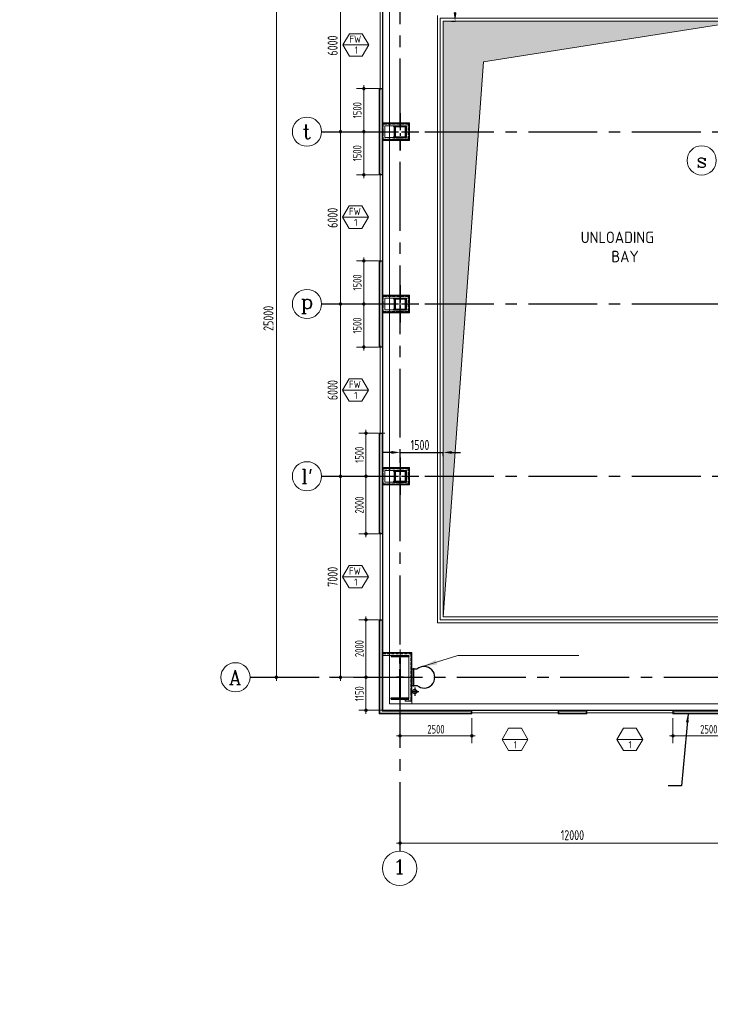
# Model space of a CAD drawing. Extents: x -287416 to 4934791, y -504132 to 1826789.
# Tile 131 of 256: x 449091 to 473134, y 152451 to 186739. Entities that reach past the tile are written whole.
import ezdxf
from ezdxf.enums import TextEntityAlignment as Align

# ---------------------------------------------------------------- set-up
doc = ezdxf.new("R2010")
doc.units = 0
doc.header["$LTSCALE"] = 800
doc.header["$MEASUREMENT"] = 0
for name, pattern in [('CENTER', [2, 1.25, -0.25, 0.25, -0.25]), ('CENTER2', [1.125, 0.75, -0.125, 0.125, -0.125]), ('DASHED', [0.75, 0.5, -0.25])]:
    doc.linetypes.add(name, pattern=pattern)
doc.layers.get('0').update_dxf_attribs({"linetype": 'CONTINUOUS'})
doc.layers.get('DEFPOINTS').update_dxf_attribs({"linetype": 'CONTINUOUS'})
for name, color, linetype in [('0-7-COL', 2, 'CENTER'), ('Aux Ped Stel', 7, 'CONTINUOUS'), ('Aux_col', 7, 'CONTINUOUS'), ('CL', 2, 'CENTER2'), ('COL', 1, 'CENTER'), ('EQP0', 1, 'CONTINUOUS'), ('GRID', 8, 'CENTER'), ('RAINWATER', 2, 'CONTINUOUS'), ('STR', 2, 'CONTINUOUS'), ('WALL', 6, 'CONTINUOUS')]:
    doc.layers.add(name, color=color, linetype=linetype)
for name, color, linetype, lineweight in [('2CON', 1, 'CONTINUOUS', 13), ('A-WIN TAG', 3, 'CONTINUOUS', 13), ('CLAD-1', 3, 'CONTINUOUS', 15), ('CLAD-2', 40, 'CONTINUOUS', 13), ('CONCRETE', 4, 'CONTINUOUS', 15), ('DIM', 4, 'CONTINUOUS', 15), ('dimension line', 4, 'CONTINUOUS', 18), ('GIRDER', 11, 'CONTINUOUS', 9), ('GIRDER DOTTED', 9, 'DASHED', 5), ('HANDRAIL', 3, 'CONTINUOUS', 15), ('Opening', 30, 'CONTINUOUS', 15), ('STEEL', 6, 'CONTINUOUS', 15), ('TEXT', 3, 'CONTINUOUS', 15), ('WIN', 31, 'CONTINUOUS', 13)]:
    doc.layers.add(name, color=color, linetype=linetype, lineweight=lineweight)
doc.styles.add('ROMANC', font='romanc')
doc.styles.add('ROMANS', font='ISO9.shx', dxfattribs={"width": 0.8})
doc.styles.add('S1', font='SIMPLEX.SHX', dxfattribs={"height": 200})
doc.styles.get("Standard").update_dxf_attribs({"font": 'ISO9'})
doc.styles.add('VER', font='ISO9.SHX')
doc.linetypes.add('FENCELINE1', pattern='A,0.25,-0.1,[133,ltypeshp.shx,S=0.1,R=0,X=-0.1,Y=0],-0.1,1', length=1.45)
doc.dimstyles.new('barka', dxfattribs={"dimscale": 100, "dimtxt": 3.5, "dimasz": 1.2, "dimexe": 2.5, "dimexo": 2.5, "dimgap": 1, "dimtad": 1, "dimdsep": 46, "dimtxsty": 'ROMANS', "dimblk": 'DDOT1', "dimcen": 0, "dimclrd": 256, "dimclre": 256, "dimclrt": 2, "dimadec": 0, "dimazin": 2, "dimtp": 0.1, "dimtm": 0.1, "dimtfac": 0.71, "dimtmove": 2, "dimatfit": 3, "dimlwd": -1, "dimlwe": -1, "dimarcsym": 0})
doc.dimstyles.new('barka INTERNAL DIM', dxfattribs={"dimscale": 100, "dimtxt": 3, "dimasz": 1.2, "dimexe": 2.5, "dimexo": 1.5, "dimgap": 0.8, "dimtad": 1, "dimdsep": 46, "dimtxsty": 'ROMANS', "dimblk": 'DDOT1', "dimcen": 0, "dimclrd": 256, "dimclre": 256, "dimclrt": 2, "dimadec": 0, "dimazin": 2, "dimtp": 0.1, "dimtm": 0.1, "dimtfac": 0.71, "dimtmove": 2, "dimatfit": 3, "dimlwd": -1, "dimlwe": -1, "dimarcsym": 0})
doc.dimstyles.new('cad', dxfattribs={"dimscale": 200, "dimtxt": 2.5, "dimasz": 2.5, "dimexe": 0.5, "dimexo": 0.5, "dimtad": 1, "dimdec": 0, "dimzin": 0, "dimdsep": 46, "dimtxsty": 'ROMANS', "dimcen": 0, "dimclrd": 4, "dimclre": 256, "dimclrt": 2, "dimadec": 0, "dimazin": 0, "dimtfac": 1, "dimtdec": 0, "dimtix": 1, "dimtmove": 2, "dimatfit": 0, "dimfxl": 0.5, "dimtolj": 1, "dimtzin": 0, "dimlwd": 5, "dimlwe": 5, "dimarcsym": 0})
doc.dimstyles.get("Standard").update_dxf_attribs({"dimtxt": 0.18, "dimasz": 0.18, "dimexe": 0.18, "dimexo": 0.0625, "dimgap": 0.09, "dimtad": 0, "dimtih": 1, "dimtoh": 1, "dimdec": 4, "dimzin": 0, "dimdsep": 46, "dimtxsty": 'Standard', "dimcen": 0.09, "dimadec": 0, "dimazin": 0, "dimtfac": 1, "dimtdec": 4, "dimtofl": 0, "dimtmove": 0, "dimatfit": 3, "dimfxl": 1, "dimtolj": 1, "dimtzin": 0, "dimarcsym": 0})
doc.dimstyles.new('STANDARD$0', dxfattribs={"dimtxt": 250, "dimasz": 200, "dimexe": 0, "dimexo": 0, "dimgap": 100, "dimtad": 1, "dimdec": 0, "dimzin": 0, "dimdsep": 46, "dimtxsty": 'S1', "dimcen": 0, "dimadec": 0, "dimazin": 0, "dimtfac": 1, "dimtdec": 0, "dimtmove": 2, "dimatfit": 3, "dimfxl": 1, "dimtolj": 1, "dimtzin": 0, "dimarcsym": 0})

# ---------------------------------------------------------------- blocks, each defined once
blk = doc.blocks.new('DDOT1')
blk.add_line((-1, 0), (1, 0))
at = {"const_width": 0.5}
blk.add_lwpolyline([(-0.25, 0, 1), (0.25, 0, 1)], format="xyb", close=True, dxfattribs=at)
blk = doc.blocks.new('*D102')
at = {"layer": 'DEFPOINTS', "color": 0, "transparency": 16777216}
for p in [(462333, 158066), (462333, 158066), (474333, 158066)]:
    blk.add_point(p, dxfattribs=at)
at = {"layer": 'dimension line', "transparency": 16777216}
blk.add_line((474213, 158066), (462453, 158066), dxfattribs=at)
at = {"layer": 'dimension line', "transparency": 16777216, "xscale": 119.9999999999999, "yscale": 119.9999999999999, "zscale": 119.9999999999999, "rotation": 180}
blk.add_blockref('DDOT1', (462333, 158066), dxfattribs=at)
at = {"layer": 'dimension line', "transparency": 16777216, "xscale": 119.9999999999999, "yscale": 119.9999999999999, "zscale": 119.9999999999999}
blk.add_blockref('DDOT1', (474333, 158066), dxfattribs=at)
at = {"layer": 'dimension line', "color": 2, "transparency": 16777216, "insert": (468333, 158341), "char_height": 350, "attachment_point": 5, "style": 'ROMANS'}
blk.add_mtext('12000', dxfattribs=at)
blk = doc.blocks.new('*D108')
at = {"layer": 'DEFPOINTS', "color": 0, "transparency": 16777216}
for p in [(464111, 188839), (464248, 188839), (464125, 186689)]:
    blk.add_point(p, dxfattribs=at)
at = {"layer": 'DIM', "color": 9, "lineweight": -2, "transparency": 16777216}
for p, q in [((464111, 188839), (464248, 188839)), ((464248, 186989), (464248, 188539)), ((464125, 186689), (464248, 186689))]:
    blk.add_line(p, q, dxfattribs=at)
at = {"layer": 'DIM', "color": 9, "transparency": 16777216}
for points in [[(464198, 188539), (464298, 188539), (464248, 188839)], [(464198, 186989), (464298, 186989), (464248, 186689)]]:
    blk.add_solid(points, dxfattribs=at)
at = {"layer": 'DIM', "transparency": 16777216, "insert": (463973, 187764), "char_height": 350, "attachment_point": 5, "rotation": 90, "style": 'ROMANS'}
blk.add_mtext('\\A1;2150', dxfattribs=at)
blk = doc.blocks.new('A$C41E52089')
at = {"layer": 'COL'}
h = blk.add_hatch(dxfattribs=at)
h.set_pattern_fill('ANSI31', color=256, scale=100, style=0)
h.paths.add_polyline_path([(310, -720), (0, -720), (0, -760), (310, -760)])
h.paths.add_polyline_path([(0, -720), (-310, -720), (-310, -760), (0, -760)])
h.paths.add_polyline_path([(0, 0), (-13, 0), (-13, -720), (0, -720)])
h.paths.add_polyline_path([(0, 720), (-13, 720), (-13, 0), (0, 0)])
h.paths.add_polyline_path([(12, 0), (0, 0), (0, -720), (12, -720)])
h.paths.add_polyline_path([(12, 720), (0, 720), (0, 0), (12, 0)])
h.paths.add_polyline_path([(310, 760), (0, 760), (0, 720), (12, 720), (310, 720)])
h.paths.add_polyline_path([(0, 760), (-310, 760), (-310, 720), (0, 720)])
for p, q in [((-310, 760), (310, 760)), ((-310, 760), (-310, 720)), ((-310, 720), (310, 720)), ((-13, -720), (-13, 720)), ((12, -720), (12, 720)), ((310, 760), (310, 720)), ((-310, -720), (310, -720)), ((-310, -760), (-310, -720)), ((-310, -760), (310, -760)), ((310, -760), (310, -720))]:
    blk.add_line(p, q, dxfattribs=at)
at = {"layer": 'COL', "color": 2}
for p, q in [((0, -800), (0, 800)), ((123, 0), (-123, 0))]:
    blk.add_line(p, q, dxfattribs=at)
blk = doc.blocks.new('*D68')
at = {"layer": 'DEFPOINTS', "color": 0, "transparency": 16777216}
for p in [(463833, 171670), (463833, 171534), (462333, 171306)]:
    blk.add_point(p, dxfattribs=at)
at = {"layer": 'DIM', "color": 9, "lineweight": -2, "transparency": 16777216}
for p, q in [((462033, 171670), (461733, 171670)), ((462333, 171306), (462333, 171670)), ((462333, 171670), (463833, 171670)), ((463833, 171534), (463833, 171670)), ((464133, 171670), (464433, 171670))]:
    blk.add_line(p, q, dxfattribs=at)
at = {"layer": 'DIM', "color": 9, "transparency": 16777216}
for points in [[(462033, 171720), (462033, 171620), (462333, 171670)], [(464133, 171720), (464133, 171620), (463833, 171670)]]:
    blk.add_solid(points, dxfattribs=at)
at = {"layer": 'DIM', "transparency": 16777216, "insert": (463027, 171930), "char_height": 350, "attachment_point": 5, "style": 'ROMANS'}
blk.add_mtext('\\A1;1500', dxfattribs=at)
blk = doc.blocks.new('*D91')
at = {"layer": 'DEFPOINTS', "color": 0, "transparency": 16777216}
for p in [(460260, 170839), (460260, 163839), (460525, 163839)]:
    blk.add_point(p, dxfattribs=at)
at = {"layer": 'dimension line', "transparency": 16777216}
for p, q in [((460260, 170719), (460260, 163959)), ((460275, 163839), (460010, 163839))]:
    blk.add_line(p, q, dxfattribs=at)
at = {"layer": 'dimension line', "transparency": 16777216, "xscale": 119.9999999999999, "yscale": 119.9999999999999, "zscale": 119.9999999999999}
for p, rotation in [((460260, 170839), 90), ((460260, 163839), 270)]:
    blk.add_blockref('DDOT1', p, dxfattribs=dict(at, rotation=rotation))
at = {"layer": 'dimension line', "color": 2, "transparency": 16777216, "insert": (459985, 167339), "char_height": 350, "attachment_point": 5, "rotation": 90, "style": 'ROMANS'}
blk.add_mtext('7000', dxfattribs=at)
blk = doc.blocks.new('*D92')
at = {"layer": 'DEFPOINTS', "color": 0, "transparency": 16777216}
for p in [(460260, 176839), (460260, 170839), (460360, 170839)]:
    blk.add_point(p, dxfattribs=at)
at = {"layer": 'dimension line', "transparency": 16777216}
for p, q in [((460260, 176719), (460260, 170959)), ((460510, 176839), (460510, 176839)), ((460110, 170839), (460010, 170839))]:
    blk.add_line(p, q, dxfattribs=at)
at = {"layer": 'dimension line', "transparency": 16777216, "xscale": 119.9999999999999, "yscale": 119.9999999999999, "zscale": 119.9999999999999}
for p, rotation in [((460260, 176839), 90), ((460260, 170839), 270)]:
    blk.add_blockref('DDOT1', p, dxfattribs=dict(at, rotation=rotation))
at = {"layer": 'dimension line', "color": 2, "transparency": 16777216, "insert": (459985, 173839), "char_height": 350, "attachment_point": 5, "rotation": 90, "style": 'ROMANS'}
blk.add_mtext('6000', dxfattribs=at)
blk = doc.blocks.new('*D93')
at = {"layer": 'DEFPOINTS', "color": 0, "transparency": 16777216}
for p in [(460260, 182839), (460260, 176839), (460360, 176839)]:
    blk.add_point(p, dxfattribs=at)
at = {"layer": 'dimension line', "transparency": 16777216}
for p, q in [((460010, 182839), (460010, 182839)), ((460260, 182719), (460260, 176959)), ((460110, 176839), (460010, 176839))]:
    blk.add_line(p, q, dxfattribs=at)
at = {"layer": 'dimension line', "transparency": 16777216, "xscale": 119.9999999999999, "yscale": 119.9999999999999, "zscale": 119.9999999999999}
for p, rotation in [((460260, 182839), 90), ((460260, 176839), 270)]:
    blk.add_blockref('DDOT1', p, dxfattribs=dict(at, rotation=rotation))
at = {"layer": 'dimension line', "color": 2, "transparency": 16777216, "insert": (459985, 179839), "char_height": 350, "attachment_point": 5, "rotation": 90, "style": 'ROMANS'}
blk.add_mtext('6000', dxfattribs=at)
blk = doc.blocks.new('*D94')
at = {"layer": 'DEFPOINTS', "color": 0, "transparency": 16777216}
for p in [(460360, 188839), (460260, 182839), (460260, 182839)]:
    blk.add_point(p, dxfattribs=at)
at = {"layer": 'dimension line', "transparency": 16777216}
for p, q in [((460110, 188839), (460010, 188839)), ((460260, 188719), (460260, 182959)), ((460510, 182839), (460510, 182839))]:
    blk.add_line(p, q, dxfattribs=at)
at = {"layer": 'dimension line', "transparency": 16777216, "xscale": 119.9999999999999, "yscale": 119.9999999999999, "zscale": 119.9999999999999}
for p, rotation in [((460260, 188839), 90), ((460260, 182839), 270)]:
    blk.add_blockref('DDOT1', p, dxfattribs=dict(at, rotation=rotation))
at = {"layer": 'dimension line', "color": 2, "transparency": 16777216, "insert": (459985, 185839), "char_height": 350, "attachment_point": 5, "rotation": 90, "style": 'ROMANS'}
blk.add_mtext('6000', dxfattribs=at)
blk = doc.blocks.new('*D95')
at = {"layer": 'DEFPOINTS', "color": 0, "transparency": 16777216}
for p in [(458020, 188839), (458026, 188839), (458020, 163839)]:
    blk.add_point(p, dxfattribs=at)
at = {"layer": 'dimension line', "transparency": 16777216}
for p, q in [((458026, 163959), (458026, 188719)), ((458270, 188839), (458276, 188839)), ((458270, 163839), (458276, 163839))]:
    blk.add_line(p, q, dxfattribs=at)
at = {"layer": 'dimension line', "transparency": 16777216, "xscale": 119.9999999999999, "yscale": 119.9999999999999, "zscale": 119.9999999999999}
for p, rotation in [((458026, 188839), 90), ((458026, 163839), 270)]:
    blk.add_blockref('DDOT1', p, dxfattribs=dict(at, rotation=rotation))
at = {"layer": 'dimension line', "color": 2, "transparency": 16777216, "insert": (457751, 176339), "char_height": 350, "attachment_point": 5, "rotation": 90, "style": 'ROMANS'}
blk.add_mtext('25000', dxfattribs=at)
blk = doc.blocks.new('AUX COL')
at = {"layer": 'Aux Ped Stel'}
for p, q in [((-225, 200), (-225, 175)), ((-225, 200), (225, 200)), ((-225, 175), (225, 175)), ((-200, 175), (-200, -175)), ((-175, 175), (-175, -175)), ((175, 175), (175, -175)), ((200, 175), (200, -175)), ((225, 200), (225, 175)), ((-225, -175), (-225, -200)), ((-225, -175), (225, -175)), ((-225, -200), (225, -200)), ((225, -175), (225, -200))]:
    blk.add_line(p, q, dxfattribs=at)
at = {"layer": 'CL'}
for p, q in [((0, 650), (0, -650)), ((-650, 0), (650, 0))]:
    blk.add_line(p, q, dxfattribs=at)
blk = doc.blocks.new('*D328')
at = {"layer": 'DEFPOINTS', "color": 0, "transparency": 16777216}
for p in [(460260, 170839), (460260, 163839), (460525, 163839)]:
    blk.add_point(p, dxfattribs=at)
at = {"layer": 'dimension line', "transparency": 16777216}
for p, q in [((460260, 170719), (460260, 163959)), ((460275, 163839), (460010, 163839))]:
    blk.add_line(p, q, dxfattribs=at)
at = {"layer": 'dimension line', "transparency": 16777216, "xscale": 119.9999999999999, "yscale": 119.9999999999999, "zscale": 119.9999999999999}
for p, rotation in [((460260, 170839), 90), ((460260, 163839), 270)]:
    blk.add_blockref('DDOT1', p, dxfattribs=dict(at, rotation=rotation))
at = {"layer": 'dimension line', "color": 2, "transparency": 16777216, "insert": (459985, 167339), "char_height": 350, "attachment_point": 5, "rotation": 90, "style": 'ROMANS'}
blk.add_mtext('7000', dxfattribs=at)
blk = doc.blocks.new('*D329')
at = {"layer": 'DEFPOINTS', "color": 0, "transparency": 16777216}
for p in [(460260, 176839), (460260, 170839), (460360, 170839)]:
    blk.add_point(p, dxfattribs=at)
at = {"layer": 'dimension line', "transparency": 16777216}
for p, q in [((460260, 176719), (460260, 170959)), ((460510, 176839), (460510, 176839)), ((460110, 170839), (460010, 170839))]:
    blk.add_line(p, q, dxfattribs=at)
at = {"layer": 'dimension line', "transparency": 16777216, "xscale": 119.9999999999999, "yscale": 119.9999999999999, "zscale": 119.9999999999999}
for p, rotation in [((460260, 176839), 90), ((460260, 170839), 270)]:
    blk.add_blockref('DDOT1', p, dxfattribs=dict(at, rotation=rotation))
at = {"layer": 'dimension line', "color": 2, "transparency": 16777216, "insert": (459985, 173839), "char_height": 350, "attachment_point": 5, "rotation": 90, "style": 'ROMANS'}
blk.add_mtext('6000', dxfattribs=at)
blk = doc.blocks.new('*D330')
at = {"layer": 'DEFPOINTS', "color": 0, "transparency": 16777216}
for p in [(460260, 182839), (460260, 176839), (460360, 176839)]:
    blk.add_point(p, dxfattribs=at)
at = {"layer": 'dimension line', "transparency": 16777216}
for p, q in [((460010, 182839), (460010, 182839)), ((460260, 182719), (460260, 176959)), ((460110, 176839), (460010, 176839))]:
    blk.add_line(p, q, dxfattribs=at)
at = {"layer": 'dimension line', "transparency": 16777216, "xscale": 119.9999999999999, "yscale": 119.9999999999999, "zscale": 119.9999999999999}
for p, rotation in [((460260, 182839), 90), ((460260, 176839), 270)]:
    blk.add_blockref('DDOT1', p, dxfattribs=dict(at, rotation=rotation))
at = {"layer": 'dimension line', "color": 2, "transparency": 16777216, "insert": (459985, 179839), "char_height": 350, "attachment_point": 5, "rotation": 90, "style": 'ROMANS'}
blk.add_mtext('6000', dxfattribs=at)
blk = doc.blocks.new('clad supp')
at = {"layer": 'STEEL'}
for p, q in [((50, 100), (0, 100)), ((0, 100), (0, 0)), ((0, 0), (50, 0))]:
    blk.add_line(p, q, dxfattribs=at)
blk.add_lwpolyline([(50, 0), (50, 9, 0.397434), (48, 11), (12, 15, -0.397434), (10, 17), (10, 83, -0.397434), (12, 85), (48, 89, 0.397434), (50, 91), (50, 100)], format="xyb", dxfattribs=at)
blk = doc.blocks.new('*D331')
at = {"layer": 'DEFPOINTS', "color": 0, "transparency": 16777216}
for p in [(461147, 163839), (461733, 163839), (462333, 162689)]:
    blk.add_point(p, dxfattribs=at)
at = {"layer": 'DIM', "transparency": 16777216}
for p, q in [((461583, 163839), (460897, 163839)), ((461147, 162809), (461147, 163719)), ((462183, 162689), (460897, 162689))]:
    blk.add_line(p, q, dxfattribs=at)
at = {"layer": 'DIM', "transparency": 16777216, "xscale": 119.9999999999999, "yscale": 119.9999999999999, "zscale": 119.9999999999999}
for p, rotation in [((461147, 163839), 90), ((461147, 162689), 270)]:
    blk.add_blockref('DDOT1', p, dxfattribs=dict(at, rotation=rotation))
at = {"layer": 'DIM', "color": 2, "transparency": 16777216, "insert": (460917, 163264), "char_height": 300, "attachment_point": 5, "rotation": 90, "style": 'ROMANS'}
blk.add_mtext('1150', dxfattribs=at)
blk = doc.blocks.new('*D332')
at = {"layer": 'DEFPOINTS', "color": 0, "transparency": 16777216}
for p in [(461733, 178339), (461072, 176839), (461733, 176839)]:
    blk.add_point(p, dxfattribs=at)
at = {"layer": 'DIM', "transparency": 16777216}
for p, q in [((461583, 178339), (460822, 178339)), ((461072, 178219), (461072, 176959)), ((461583, 176839), (460822, 176839))]:
    blk.add_line(p, q, dxfattribs=at)
at = {"layer": 'DIM', "transparency": 16777216, "xscale": 119.9999999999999, "yscale": 119.9999999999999, "zscale": 119.9999999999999}
for p, rotation in [((461072, 178339), 90), ((461072, 176839), 270)]:
    blk.add_blockref('DDOT1', p, dxfattribs=dict(at, rotation=rotation))
at = {"layer": 'DIM', "color": 2, "transparency": 16777216, "insert": (460842, 177589), "char_height": 300, "attachment_point": 5, "rotation": 90, "style": 'ROMANS'}
blk.add_mtext('1500', dxfattribs=at)
blk = doc.blocks.new('*D333')
at = {"layer": 'DEFPOINTS', "color": 0, "transparency": 16777216}
for p in [(461733, 165839), (461147, 163839), (461733, 163839)]:
    blk.add_point(p, dxfattribs=at)
at = {"layer": 'DIM', "transparency": 16777216}
for p, q in [((461583, 165839), (460897, 165839)), ((461147, 165719), (461147, 163959)), ((461583, 163839), (460897, 163839))]:
    blk.add_line(p, q, dxfattribs=at)
at = {"layer": 'DIM', "transparency": 16777216, "xscale": 119.9999999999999, "yscale": 119.9999999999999, "zscale": 119.9999999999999}
for p, rotation in [((461147, 165839), 90), ((461147, 163839), 270)]:
    blk.add_blockref('DDOT1', p, dxfattribs=dict(at, rotation=rotation))
at = {"layer": 'DIM', "color": 2, "transparency": 16777216, "insert": (460917, 164839), "char_height": 300, "attachment_point": 5, "rotation": 90, "style": 'ROMANS'}
blk.add_mtext('2000', dxfattribs=at)
blk = doc.blocks.new('*D334')
at = {"layer": 'DEFPOINTS', "color": 0, "transparency": 16777216}
for p in [(461733, 170839), (461147, 168839), (461733, 168839)]:
    blk.add_point(p, dxfattribs=at)
at = {"layer": 'DIM', "transparency": 16777216}
for p, q in [((461583, 170839), (460897, 170839)), ((461147, 170719), (461147, 168959)), ((461583, 168839), (460897, 168839))]:
    blk.add_line(p, q, dxfattribs=at)
at = {"layer": 'DIM', "transparency": 16777216, "xscale": 119.9999999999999, "yscale": 119.9999999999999, "zscale": 119.9999999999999}
for p, rotation in [((461147, 170839), 90), ((461147, 168839), 270)]:
    blk.add_blockref('DDOT1', p, dxfattribs=dict(at, rotation=rotation))
at = {"layer": 'DIM', "color": 2, "transparency": 16777216, "insert": (460917, 169839), "char_height": 300, "attachment_point": 5, "rotation": 90, "style": 'ROMANS'}
blk.add_mtext('2000', dxfattribs=at)
blk = doc.blocks.new('*D335')
at = {"layer": 'DEFPOINTS', "color": 0, "transparency": 16777216}
for p in [(461733, 172339), (461147, 170839), (461733, 170839)]:
    blk.add_point(p, dxfattribs=at)
at = {"layer": 'DIM', "transparency": 16777216}
for p, q in [((461583, 172339), (460897, 172339)), ((461147, 172219), (461147, 170959)), ((461583, 170839), (460897, 170839))]:
    blk.add_line(p, q, dxfattribs=at)
at = {"layer": 'DIM', "transparency": 16777216, "xscale": 119.9999999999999, "yscale": 119.9999999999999, "zscale": 119.9999999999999}
for p, rotation in [((461147, 172339), 90), ((461147, 170839), 270)]:
    blk.add_blockref('DDOT1', p, dxfattribs=dict(at, rotation=rotation))
at = {"layer": 'DIM', "color": 2, "transparency": 16777216, "insert": (460917, 171589), "char_height": 300, "attachment_point": 5, "rotation": 90, "style": 'ROMANS'}
blk.add_mtext('1500', dxfattribs=at)
blk = doc.blocks.new('*D336')
at = {"layer": 'DEFPOINTS', "color": 0, "transparency": 16777216}
for p in [(461733, 176839), (461072, 175339), (461733, 175339)]:
    blk.add_point(p, dxfattribs=at)
at = {"layer": 'DIM', "transparency": 16777216}
for p, q in [((461583, 176839), (460822, 176839)), ((461072, 176719), (461072, 175459)), ((461583, 175339), (460822, 175339))]:
    blk.add_line(p, q, dxfattribs=at)
at = {"layer": 'DIM', "transparency": 16777216, "xscale": 119.9999999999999, "yscale": 119.9999999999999, "zscale": 119.9999999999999}
for p, rotation in [((461072, 176839), 90), ((461072, 175339), 270)]:
    blk.add_blockref('DDOT1', p, dxfattribs=dict(at, rotation=rotation))
at = {"layer": 'DIM', "color": 2, "transparency": 16777216, "insert": (460842, 176089), "char_height": 300, "attachment_point": 5, "rotation": 90, "style": 'ROMANS'}
blk.add_mtext('1500', dxfattribs=at)
blk = doc.blocks.new('*D337')
at = {"layer": 'DEFPOINTS', "color": 0, "transparency": 16777216}
for p in [(461733, 182839), (461072, 181339), (461733, 181339)]:
    blk.add_point(p, dxfattribs=at)
at = {"layer": 'DIM', "transparency": 16777216}
for p, q in [((461583, 182839), (460822, 182839)), ((461072, 182719), (461072, 181459)), ((461583, 181339), (460822, 181339))]:
    blk.add_line(p, q, dxfattribs=at)
at = {"layer": 'DIM', "transparency": 16777216, "xscale": 119.9999999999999, "yscale": 119.9999999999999, "zscale": 119.9999999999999}
for p, rotation in [((461072, 182839), 90), ((461072, 181339), 270)]:
    blk.add_blockref('DDOT1', p, dxfattribs=dict(at, rotation=rotation))
at = {"layer": 'DIM', "color": 2, "transparency": 16777216, "insert": (460842, 182089), "char_height": 300, "attachment_point": 5, "rotation": 90, "style": 'ROMANS'}
blk.add_mtext('1500', dxfattribs=at)
blk = doc.blocks.new('*D338')
at = {"layer": 'DEFPOINTS', "color": 0, "transparency": 16777216}
for p in [(461733, 184339), (461072, 182839), (461733, 182839)]:
    blk.add_point(p, dxfattribs=at)
at = {"layer": 'DIM', "transparency": 16777216}
for p, q in [((461583, 184339), (460822, 184339)), ((461072, 184219), (461072, 182959)), ((461583, 182839), (460822, 182839))]:
    blk.add_line(p, q, dxfattribs=at)
at = {"layer": 'DIM', "transparency": 16777216, "xscale": 119.9999999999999, "yscale": 119.9999999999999, "zscale": 119.9999999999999}
for p, rotation in [((461072, 184339), 90), ((461072, 182839), 270)]:
    blk.add_blockref('DDOT1', p, dxfattribs=dict(at, rotation=rotation))
at = {"layer": 'DIM', "color": 2, "transparency": 16777216, "insert": (460842, 183589), "char_height": 300, "attachment_point": 5, "rotation": 90, "style": 'ROMANS'}
blk.add_mtext('1500', dxfattribs=at)
blk = doc.blocks.new('column cladding-gable end')
at = {"layer": 'CLAD-2'}
for p, q in [((328, 303), (-600, 303)), ((328, -303), (-600, -303))]:
    blk.add_line(p, q, dxfattribs=at)
at = {"layer": 'CLAD-2', "flags": 128}
blk.add_lwpolyline([(328, -303), (328, 303)], dxfattribs=at)
at = {"layer": 'GIRDER'}
for p, q in [((300, 275), (-600, 275)), ((-600, 275), (-600, -275)), ((225, 200), (-525, 200)), ((-525, 200), (-525, -200)), ((300, -275), (-600, -275)), ((225, -200), (-525, -200))]:
    blk.add_line(p, q, dxfattribs=at)
for points in [[(225, -200), (225, 200)], [(300, -275), (300, 275)]]:
    blk.add_lwpolyline(points, dxfattribs=at)
at = {"layer": 'GIRDER DOTTED', "linetype": 'DASHED', "ltscale": 0.25}
for p, q in [((285, 260), (-585, 260)), ((-585, 260), (-585, -260)), ((285, -260), (285, 260)), ((-585, -260), (285, -260))]:
    blk.add_line(p, q, dxfattribs=at)
blk = doc.blocks.new('*D380')
at = {"layer": 'DEFPOINTS', "color": 0, "transparency": 16777216}
for p in [(462333, 162561), (464833, 162561), (464833, 161800)]:
    blk.add_point(p, dxfattribs=at)
at = {"layer": 'DIM', "transparency": 16777216}
for p, q in [((462333, 162411), (462333, 161550)), ((464833, 162411), (464833, 161550)), ((462453, 161800), (464713, 161800))]:
    blk.add_line(p, q, dxfattribs=at)
at = {"layer": 'DIM', "transparency": 16777216, "xscale": 119.9999999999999, "yscale": 119.9999999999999, "zscale": 119.9999999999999, "rotation": 180}
blk.add_blockref('DDOT1', (462333, 161800), dxfattribs=at)
at = {"layer": 'DIM', "transparency": 16777216, "xscale": 119.9999999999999, "yscale": 119.9999999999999, "zscale": 119.9999999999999}
blk.add_blockref('DDOT1', (464833, 161800), dxfattribs=at)
at = {"layer": 'DIM', "color": 2, "transparency": 16777216, "insert": (463583, 162030), "char_height": 300, "attachment_point": 5, "style": 'ROMANS'}
blk.add_mtext('2500', dxfattribs=at)
blk = doc.blocks.new('*D382')
at = {"layer": 'DEFPOINTS', "color": 0, "transparency": 16777216}
for p in [(471833, 162561), (474333, 162561), (474333, 161800)]:
    blk.add_point(p, dxfattribs=at)
at = {"layer": 'DIM', "transparency": 16777216}
for p, q in [((471833, 162411), (471833, 161550)), ((474333, 162411), (474333, 161550)), ((471953, 161800), (474213, 161800))]:
    blk.add_line(p, q, dxfattribs=at)
at = {"layer": 'DIM', "transparency": 16777216, "xscale": 119.9999999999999, "yscale": 119.9999999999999, "zscale": 119.9999999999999, "rotation": 180}
blk.add_blockref('DDOT1', (471833, 161800), dxfattribs=at)
at = {"layer": 'DIM', "transparency": 16777216, "xscale": 119.9999999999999, "yscale": 119.9999999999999, "zscale": 119.9999999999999}
blk.add_blockref('DDOT1', (474333, 161800), dxfattribs=at)
at = {"layer": 'DIM', "color": 2, "transparency": 16777216, "insert": (473083, 162030), "char_height": 300, "attachment_point": 5, "style": 'ROMANS'}
blk.add_mtext('2500', dxfattribs=at)
blk = doc.blocks.new('cage ladder')
at = {"layer": 'EQP0'}
for p, q in [((0, -281), (0, 281)), ((163, 281), (0, 281)), ((59, -320), (59, 320)), ((0, -281), (163, -281))]:
    blk.add_line(p, q, dxfattribs=at)
blk.add_arc((411, 0), 375, 228.5904, 131.4096, dxfattribs=at)

msp = doc.modelspace()

# ---------------------------------------------------------------- hatches: boundary and pattern name
at = {"layer": 'Opening'}
h = msp.add_hatch(color=5, dxfattribs=at)
h.dxf.hatch_style = 1
h.paths.add_polyline_path([(463833.3, 165939.2), (465237.4, 185266), (474233.3, 186689.2), (463833.3, 186689.2)])

# ---------------------------------------------------------------- linework, layer by layer
at = {"layer": '0-7-COL', "linetype": 'CENTER2', "ltscale": 4}
msp.add_line((471200.8, 176839.2), (516668.1, 176839.2), dxfattribs=at)
at = {"layer": '2CON'}
for p, q in [((461244.7, 185862.7), (460344.7, 185862.7)), ((461231.4, 179862.6), (460331.4, 179862.6)), ((461231.4, 173839.2), (460331.4, 173839.2)), ((461231.4, 167339.2), (460331.4, 167339.2)), ((466783.3, 161675.2), (465883.3, 161675.2)), ((470783.3, 161675.2), (469883.3, 161675.2))]:
    msp.add_line(p, q, dxfattribs=at)
at = {"layer": 'A-WIN TAG'}
for points in [[(460569.7, 186252.4), (460344.7, 185862.7), (460569.7, 185472.9), (461019.7, 185472.9), (461244.7, 185862.7), (461019.7, 186252.4)], [(460556.4, 180252.3), (460331.4, 179862.6), (460556.4, 179472.8), (461006.4, 179472.8), (461231.4, 179862.6), (461006.4, 180252.3)], [(460556.4, 174228.9), (460331.4, 173839.2), (460556.4, 173449.5), (461006.4, 173449.5), (461231.4, 173839.2), (461006.4, 174228.9)], [(460556.4, 167728.9), (460331.4, 167339.2), (460556.4, 166949.5), (461006.4, 166949.5), (461231.4, 167339.2), (461006.4, 167728.9)], [(466108.3, 162064.9), (465883.3, 161675.2), (466108.3, 161285.5), (466558.3, 161285.5), (466783.3, 161675.2), (466558.3, 162064.9)], [(470108.3, 162064.9), (469883.3, 161675.2), (470108.3, 161285.5), (470558.3, 161285.5), (470783.3, 161675.2), (470558.3, 162064.9)]]:
    msp.add_lwpolyline(points, close=True, dxfattribs=at)
at = {"layer": 'CL'}
for p, q in [((462698.3, 163339.2), (462988.3, 163339.2)), ((462843.3, 163484.2), (462843.3, 163194.2))]:
    msp.add_line(p, q, dxfattribs=at)
at = {"layer": 'CLAD-1'}
for p, q in [((461605.3, 184339.2), (461605.3, 181339.2)), ((461633.3, 184339.2), (461605.3, 184339.2)), ((461633.3, 184339.2), (461605.3, 184339.2)), ((461633.3, 184339.2), (461633.3, 181339.2)), ((461633.3, 181339.2), (461605.3, 181339.2)), ((461605.3, 178339.2), (461605.3, 175339.2)), ((461633.3, 178339.2), (461605.3, 178339.2)), ((461633.3, 178339.2), (461605.3, 178339.2)), ((461633.3, 178339.2), (461633.3, 175339.2)), ((461633.3, 175339.2), (461605.3, 175339.2)), ((461605.3, 172339.2), (461605.3, 168839.2)), ((461633.3, 172339.2), (461605.3, 172339.2)), ((461633.3, 172339.2), (461633.3, 168839.2)), ((461633.3, 168839.2), (461605.3, 168839.2)), ((461605.3, 165839.2), (461605.3, 162561.2)), ((461633.3, 165839.2), (461605.3, 165839.2)), ((461633.3, 165839.2), (461633.3, 162589.2)), ((464833.3, 162589.2), (464833.3, 162561.2)), ((467833.3, 162589.2), (467833.3, 162561.2)), ((468833.3, 162589.2), (468833.3, 162561.2)), ((471833.3, 162589.2), (471833.3, 162561.2))]:
    msp.add_line(p, q, dxfattribs=at)
at = {"layer": 'CLAD-1', "flags": 128}
for points in [[(461605.3, 181339.2), (461605.3, 184339.2)], [(461633.3, 181339.2), (461633.3, 184339.2)], [(461605.3, 175339.2), (461605.3, 178339.2)], [(461633.3, 175339.2), (461633.3, 178339.2)], [(461605.3, 168839.2), (461605.3, 172339.2)], [(461633.3, 168839.2), (461633.3, 172339.2)], [(464833.3, 162561.2), (461605.3, 162561.2), (461605.3, 165839.2)], [(464833.3, 162589.2), (461633.3, 162589.2), (461633.3, 165839.2)], [(468833.3, 162589.2), (467833.3, 162589.2)], [(468833.3, 162561.2), (467833.3, 162561.2)], [(475833.3, 162589.2), (471833.3, 162589.2)], [(475833.3, 162561.2), (471833.3, 162561.2)]]:
    msp.add_lwpolyline(points, dxfattribs=at)
at = {"layer": 'CLAD-2'}
msp.add_line((462746.3, 164702.2), (461733.3, 164702.2), dxfattribs=at)
at = {"layer": 'CLAD-2', "flags": 128}
for points in [[(461705.3, 181339.2), (461705.3, 184339.2)], [(461733.3, 181339.2), (461733.3, 184339.2)], [(461705.3, 175339.2), (461705.3, 178339.2)], [(461733.3, 175339.2), (461733.3, 178339.2)], [(461705.3, 168839.2), (461705.3, 172339.2)], [(461733.3, 168839.2), (461733.3, 172339.2)], [(464833.3, 162661.2), (461705.3, 162661.2), (461705.3, 165839.2)], [(464833.3, 162689.2), (461733.3, 162689.2), (461733.3, 165839.2)], [(462746.3, 164702.2), (462746.3, 162919.2)], [(468833.3, 162689.2), (467833.3, 162689.2)], [(468833.3, 162661.2), (467833.3, 162661.2)], [(475833.3, 162689.2), (471833.3, 162689.2)], [(475833.3, 162661.2), (471833.3, 162661.2)]]:
    msp.add_lwpolyline(points, dxfattribs=at)
at = {"layer": 'CONCRETE'}
for p, q in [((463633.3, 165739.2), (463633.3, 186889.2)), ((463833.3, 186689.2), (474233.3, 186689.2)), ((463833.3, 165939.2), (463833.3, 186689.2)), ((463633.3, 165739.2), (474433.3, 165739.2)), ((463833.3, 165939.2), (474233.3, 165939.2))]:
    msp.add_line(p, q, dxfattribs=at)
at = {"layer": 'CONCRETE', "flags": 128}
for points in [[(555933.3, 187851.8), (555933.3, 162689.2), (461733.3, 162689.2), (461733.3, 189989.2), (462218.3, 189989.2)], [(555703.3, 187749.2), (555703.3, 162919.2), (461963.3, 162919.2), (461963.3, 189759.2), (462218.3, 189759.2)]]:
    msp.add_lwpolyline(points, dxfattribs=at)
at = {"layer": 'DIM'}
for p, q in [((459831.9, 182839.2), (461121.1, 182839.2)), ((459831.9, 176839.2), (461121.1, 176839.2)), ((462333.3, 164807.7), (462333.3, 162961.5)), ((459860.1, 163839.2), (461051.8, 163839.2))]:
    msp.add_line(p, q, dxfattribs=at)
for centre in [(459092.1, 182839.2), (459092.1, 176839.2), (459092.1, 170839.2)]:
    msp.add_circle(centre, 508.6, dxfattribs=at)
at = {"layer": 'GIRDER'}
for p, q in [((462718.3, 164674.2), (461733.3, 164674.2)), ((462643.3, 164599.2), (461733.3, 164599.2)), ((462513.3, 163079.2), (462513.3, 163004.2))]:
    msp.add_line(p, q, dxfattribs=at)
for points in [[(462718.3, 164674.2), (462718.3, 163004.2), (462513.3, 163004.2)], [(462643.3, 164599.2), (462643.3, 163079.2), (462513.3, 163079.2)]]:
    msp.add_lwpolyline(points, dxfattribs=at)
at = {"layer": 'GIRDER DOTTED', "ltscale": 0.25}
for p, q in [((461733.3, 164659.2), (462703.3, 164659.2)), ((462703.3, 164659.2), (462703.3, 163019.2)), ((462703.3, 163019.2), (462513.3, 163019.2))]:
    msp.add_line(p, q, dxfattribs=at)
at = {"layer": 'GRID', "linetype": 'CENTER2', "ltscale": 4}
for p, q in [((462333.3, 157784.9), (462333.3, 202923.8)), ((459600.7, 182839.2), (474885.8, 182839.2)), ((459600.7, 176839.2), (474954.1, 176839.2)), ((459600.7, 170839.2), (474890.7, 170839.2)), ((457111.3, 163839.2), (530525.1, 163839.2))]:
    msp.add_line(p, q, dxfattribs=at)
at = {"layer": 'HANDRAIL', "linetype": 'FENCELINE1', "ltscale": 0.75}
msp.add_lwpolyline([(474333.3, 170639.2), (474333.3, 165839.2), (463733.3, 165839.2), (463733.3, 186789.2), (474333.3, 186789.2), (474333.3, 182039.2)], dxfattribs=at)
at = {"layer": 'Opening'}
msp.add_lwpolyline([(463833.3, 165939.2), (465237.4, 185266), (474233.3, 186689.2)], dxfattribs=at)
msp.add_lwpolyline([(463833.3, 186689.2), (474233.3, 186689.2), (474233.3, 165939.2), (463833.3, 165939.2)], close=True, dxfattribs=at)
at = {"layer": 'RAINWATER'}
msp.add_circle((462843.3, 163339.2, -100), 75, dxfattribs=at)
at = {"layer": 'STEEL'}
msp.add_line((461751.6, 172338.5), (461801, 172338.5), dxfattribs=at)
at = {"layer": 'TEXT'}
for centre, radius in [((472833.6, 181839.2), 508.6), ((456602.7, 163839.2), 508.6), ((462317.8, 157184.9), 600)]:
    msp.add_circle(centre, radius, dxfattribs=at)
at = {"layer": 'WIN'}
for p, q in [((461645.8, 187339.2), (461645.8, 184339.2)), ((461720.8, 187339.2), (461720.8, 184339.2)), ((461645.8, 178339.2), (461645.8, 181339.2)), ((461720.8, 178339.2), (461720.8, 181339.2)), ((461645.8, 172339.2), (461645.8, 175339.2)), ((461720.8, 172339.2), (461720.8, 175339.2)), ((461645.8, 165839.2), (461645.8, 168839.2)), ((461720.8, 165839.2), (461720.8, 168839.2)), ((467833.3, 162676.7), (464833.3, 162676.7)), ((467833.3, 162601.7), (464833.3, 162601.7)), ((468833.3, 162676.7), (471833.3, 162676.7)), ((468833.3, 162601.7), (471833.3, 162601.7))]:
    msp.add_line(p, q, dxfattribs=at)

# ---------------------------------------------------------------- block references
at = {"layer": 'Aux_col'}
for p in [(462333.3, 182839.2), (462333.3, 176839.1), (462333.3, 170839.1)]:
    msp.add_blockref('AUX COL', p, dxfattribs=at)
at = {"layer": 'CLAD-2'}
for p in [(462333.3, 182839.2), (462333.3, 176839.2), (462333.3, 170839.2)]:
    msp.add_blockref('column cladding-gable end', p, dxfattribs=at)
at = {"layer": 'COL'}
msp.add_blockref('A$C41E52089', (462333.3, 163839.2), dxfattribs=at)
at = {"layer": 'STEEL', "xscale": -1}
for p, rotation in [((461733.3, 184339.2), 90), ((461733.3, 178339.2), 90), ((461733.3, 172339.2), 90), ((461733.3, 165839.2), 90), ((467833.3, 162689.2), 180), ((471833.3, 162689.2), 180)]:
    msp.add_blockref('clad supp', p, dxfattribs=dict(at, rotation=rotation))
at = {"layer": 'STEEL'}
for p, rotation in [((461733.3, 181339.2), 89.99999999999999), ((461733.3, 175339.2), 89.99999999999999), ((461733.3, 168839.2), 89.99999999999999), ((464833.3, 162689.2), 180), ((468833.3, 162689.2), 180)]:
    msp.add_blockref('clad supp', p, dxfattribs=dict(at, rotation=rotation))
at = {"layer": 'WALL'}
msp.add_blockref('cage ladder', (462758.3, 163839.2), dxfattribs=at)

# ---------------------------------------------------------------- texts
at = {"layer": 'A-WIN TAG'}
for s, p in [('FW', (460775, 186062.6)), ('1', (460806.2, 185676.8)), ('FW', (460761.7, 180062.5)), ('1', (460793, 179676.7)), ('FW', (460761.7, 174039.1)), ('1', (460793, 173653.3)), ('FW', (460761.7, 167539.1)), ('1', (460793, 167153.3)), ('1', (466344.9, 161489.4)), ('1', (470344.9, 161489.4))]:
    msp.add_text(s, height=250, dxfattribs=at).set_placement(p, align=Align.MIDDLE)
at = {"layer": 'STR', "color": 4, "insert": (468731.1, 179359.7), "char_height": 400, "width": 3040.312, "attachment_point": 1, "style": 'VER'}
msp.add_mtext('\\pi-108.42;UNLOADING \\P\\pi958.25;BAY', dxfattribs=at)
at = {"layer": 'TEXT', "style": 'ROMANC'}
for s, p in [('t', (459092.1, 182839.2)), ('s', (472833.6, 181839.2)), ('p', (459092.1, 176839.2)), ("l'", (459092.1, 170839.2)), ('A', (456587.6, 163839.2)), ('1', (462312, 157244))]:
    msp.add_text(s, height=500, dxfattribs=at).set_placement(p, align=Align.MIDDLE)
at = {"layer": 'TEXT', "char_height": 450, "attachment_point": 1, "style": 'ROMANS'}
for s, insert, width in [('\\pi229.15;COLUMNS TO BE RAISED UPTO \\P\\pi1437.7;33.0M FOR PROVIDING \\P\\pi417.72;SUPPORTING STRUCTURE FOR  \\P\\pi512.01;CRITICAL PIPING AND POWER \\P\\pi2629.1;CYCLE PIPING', (50083.4, 179340), 8892.585), ('\\pi-450,l450;{\\Fromans|c0;1. ALL DIMENSIONS ARE IN MM & ELEVATIONS IN METERS UNLESS STATED OTHERWISE. \\P\\pi-900,l900;2. ALL ELEVATIONS ARE WITH RESPECT TO TG HALL 0.0M WHICH CORRESPONDS TO    RL(+)219.0M  \\P3. ALL CIVIL DETAILS SUCH AS DOORS/WALLS/CLADDINGS/OPENINGS/TOILETS/ STAIRCASES/LIFT ETC. ARE INDICATIVE ONLY & FOR EXACT DETAILS REFER CIVIL/ARCHITECTURE DRAWINGS. \\P4. CIVIL TO PROVIDE 2NOs. EPS (TOS) 250MM WIDEx13800MM LONG FOR HPH-5, 250MM WIDEx16300MM LONG FOR HPH-6 FOR MOVEMENT OF HP.HEATERS AS PER LOCATION SHOWN IN THE DWG. }', (104145.1, 176163.4), 25083.616)]:
    msp.add_mtext(s, dxfattribs=dict(at, insert=insert, width=width))

# ---------------------------------------------------------------- dimensions: what is measured, and where the dimension line sits
at = {"layer": 'DIM'}
for base, p1, p2, dimstyle, override, picture, middle in [((464247.6, 188839.2), (464125.3, 186689.2), (464110.7, 188839.2), 'STANDARD$0', {"dimtxt": 350, "dimasz": 300, "dimtxsty": 'ROMANS', "dimclrd": 9, "dimclre": 9, "dimclrt": 256, "dimtix": 1}, '*D108', (463972.6, 187764.2)), ((461072.4, 182839.2), (461733.3, 184339.2), (461733.3, 182839.2), 'barka INTERNAL DIM', {"dimdec": 0, "dimtmove": 0}, '*D338', (460842.4, 183589.2)), ((461072.4, 181339.2), (461733.3, 182839.2), (461733.3, 181339.2), 'barka INTERNAL DIM', {"dimdec": 0, "dimtmove": 0}, '*D337', (460842.4, 182089.2)), ((461072.4, 176839.2), (461733.3, 178339.2), (461733.3, 176839.2), 'barka INTERNAL DIM', {"dimdec": 0, "dimtmove": 0}, '*D332', (460842.4, 177589.2)), ((461072.4, 175339.1), (461733.3, 176839.1), (461733.3, 175339.1), 'barka INTERNAL DIM', {"dimdec": 0, "dimtmove": 0}, '*D336', (460842.4, 176089.1)), ((461146.7, 170839.2), (461733.3, 172339.1), (461733.3, 170839.2), 'barka INTERNAL DIM', {"dimdec": 0, "dimtmove": 0}, '*D335', (460916.7, 171589.2)), ((461146.7, 168839.2), (461733.3, 170839.2), (461733.3, 168839.2), 'barka INTERNAL DIM', {"dimdec": 0, "dimtmove": 0}, '*D334', (460916.7, 169839.2)), ((461146.7, 163839.2), (461733.3, 165839.2), (461733.3, 163839.2), 'barka INTERNAL DIM', {"dimdec": 0, "dimtmove": 0}, '*D333', (460916.7, 164839.2))]:
    dim = msp.add_linear_dim(base=base, p1=p1, p2=p2, angle=90, dimstyle=dimstyle, override=override, dxfattribs=at)
    dim.commit()
    dim.dimension.update_dxf_attribs({"geometry": picture, "text_midpoint": middle})
dim = msp.add_linear_dim(base=(463833.3, 171669.6), p1=(462333.3, 171306), p2=(463833.3, 171533.7), dimstyle='STANDARD$0', override={"dimtxt": 350, "dimasz": 300, "dimtxsty": 'ROMANS', "dimclrd": 9, "dimclre": 9, "dimclrt": 256, "dimtix": 1}, dxfattribs=at)
dim.commit()
dim.dimension.update_dxf_attribs({"geometry": '*D68', "text_midpoint": (463026.7, 171929.8), "dimtype": 160})
dim = msp.add_linear_dim(base=(461146.7, 163839.2), p1=(462333.3, 162689.2), p2=(461733.3, 163839.2), angle=90, dimstyle='barka INTERNAL DIM', override={"dimdec": 0, "dimtmove": 0}, dxfattribs=at)
dim.commit()
dim.dimension.update_dxf_attribs({"geometry": '*D331', "text_midpoint": (461146.7, 163264.2), "dimtype": 160})
for base, p1, p2, picture, middle in [((464833.3, 161799.6), (462333.3, 162561.2), (464833.3, 162561.2), '*D380', (463583.3, 162029.6)), ((474333.3, 161799.6), (471833.3, 162561.2), (474333.3, 162561.2), '*D382', (473083.3, 162029.6))]:
    dim = msp.add_linear_dim(base=base, p1=p1, p2=p2, dimstyle='barka INTERNAL DIM', override={"dimdec": 0, "dimtmove": 0}, dxfattribs=at)
    dim.commit()
    dim.dimension.update_dxf_attribs({"geometry": picture, "text_midpoint": middle})
at = {"layer": 'dimension line'}
for base, p1, p2, picture, middle in [((458025.6, 188839.2), (458020.3, 163839.2), (458020.3, 188839.2), '*D95', (457750.6, 176339.2)), ((460259.6, 182839.2), (460359.7, 188839.2), (460259.6, 182839.2), '*D94', (459984.6, 185839.2)), ((460259.6, 176839.2), (460259.6, 182839.2), (460359.7, 176839.2), '*D93', (459984.6, 179839.2)), ((460259.6, 176839.2), (460259.6, 182839.2), (460359.7, 176839.2), '*D330', (459984.6, 179839.2)), ((460259.6, 170839.2), (460259.6, 176839.2), (460359.7, 170839.2), '*D92', (459984.6, 173839.2)), ((460259.6, 170839.2), (460259.6, 176839.2), (460359.7, 170839.2), '*D329', (459984.6, 173839.2)), ((460259.6, 163839.2), (460259.6, 170839.2), (460524.9, 163839.2), '*D91', (459984.6, 167339.2)), ((460259.6, 163839.2), (460259.6, 170839.2), (460524.9, 163839.2), '*D328', (459984.6, 167339.2))]:
    dim = msp.add_linear_dim(base=base, p1=p1, p2=p2, angle=90, dimstyle='barka', override={"dimdec": 0, "dimtmove": 0}, dxfattribs=at)
    dim.commit()
    dim.dimension.update_dxf_attribs({"geometry": picture, "text_midpoint": middle})
dim = msp.add_linear_dim(base=(462333.3, 158066), p1=(474333.3, 158066), p2=(462333.3, 158066), dimstyle='barka', override={"dimdec": 0, "dimtmove": 0}, dxfattribs=at)
dim.commit()
dim.dimension.update_dxf_attribs({"geometry": '*D102', "text_midpoint": (468333.3, 158341)})

# ---------------------------------------------------------------- leaders
at = {"layer": 'CLAD-2'}
msp.add_leader([(472359.4, 162561.2), (472131.9, 160058.7), (471662.3, 160058.7)], dimstyle='Standard', override={"dimtxt": 350, "dimasz": 300, "dimexe": 0, "dimexo": 0, "dimgap": 100, "dimtad": 0, "dimtih": 0, "dimtoh": 0, "dimdec": 0, "dimtxsty": 'ROMANS', "dimcen": 0, "dimclrd": 9, "dimclre": 9, "dimclrt": 256, "dimtdec": 0, "dimtix": 1, "dimtofl": 1, "dimatfit": 0}, dxfattribs=at)
at = {"layer": 'DIM'}
msp.add_leader([(463119.9, 164214.2), (464346.8, 164597.5), (468557.4, 164597.5)], dimstyle='cad', override={"dimtad": 0}, dxfattribs=at)

doc.saveas('drawing.dxf')
